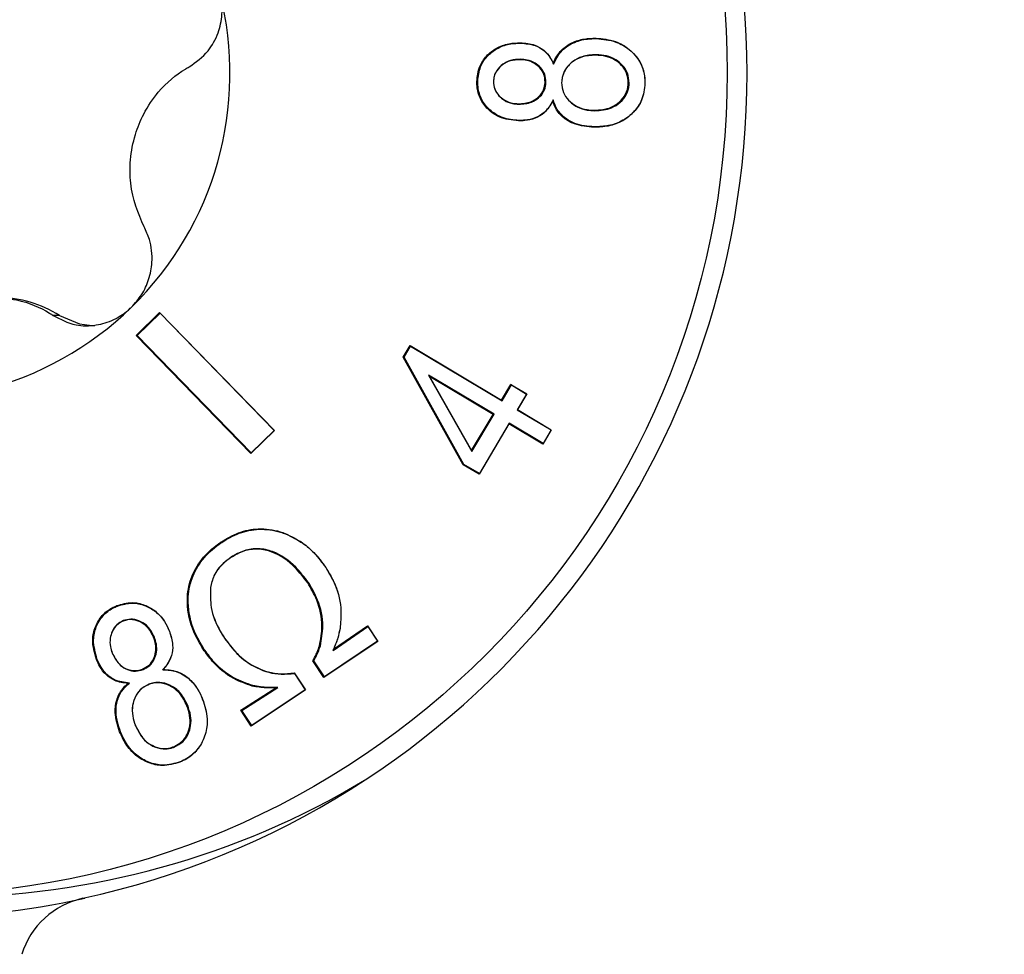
# Model space of a CAD drawing. Header units: millimetres. Extents: x 0 to 1262, y 0 to 420.
# Tile 56 of 99: x 839.54 to 843.53, y 162.23 to 166.02. Entities that reach past the tile are written whole.
import ezdxf

# ---------------------------------------------------------------- set-up
doc = ezdxf.new("R2010")
doc.units = ezdxf.units.MM
doc.header["$PDSIZE"] = -1
doc.layers.add('SLD-0', color=7, linetype='Continuous')
doc.styles.add('SLDTEXTSTYLE0', font='TXT', dxfattribs={"width": 0.75})
doc.dimstyles.new('SLDDIMSTYLE2', dxfattribs={"dimtxt": 3.5, "dimasz": 3.2, "dimexe": 0, "dimexo": 0.0625, "dimgap": 0.875, "dimtad": 1, "dimdec": 1, "dimlfac": 3, "dimrnd": 1e-09, "dimzin": 12, "dimdsep": 46, "dimtxsty": 'SLDTEXTSTYLE0', "dimsah": 1, "dimcen": 0.09, "dimadec": 0, "dimazin": 3, "dimtfac": 1, "dimtdec": 1, "dimtofl": 0, "dimtmove": 0, "dimatfit": 3, "dimfxl": 1, "dimfrac": 2, "dimtolj": 1, "dimtzin": 12, "dimarcsym": 0})

# ---------------------------------------------------------------- blocks, each defined once
blk = doc.blocks.new('*D99')
at = {"layer": 'Defpoints', "color": 0, "transparency": 16777216}
for p in [(813.516, 164.6338), (873.616, 149.1338), (813.516, 117.8004)]:
    blk.add_point(p, dxfattribs=at)
at = {"layer": 'SLD-0', "color": 0, "lineweight": -2, "transparency": 16777216}
for p, q in [((813.516, 164.5713), (813.516, 117.8004)), ((873.616, 149.0713), (873.616, 117.8004)), ((870.416, 117.8004), (816.716, 117.8004))]:
    blk.add_line(p, q, dxfattribs=at)
at = {"layer": 'SLD-0', "color": 0, "transparency": 16777216}
for points in [[(816.716, 118.3338), (816.716, 117.2671), (813.516, 117.8004)], [(870.416, 118.3338), (870.416, 117.2671), (873.616, 117.8004)]]:
    blk.add_solid(points, dxfattribs=at)
at = {"layer": 'SLD-0', "color": 0, "transparency": 16777216, "insert": (843.566, 122.1754), "char_height": 3.5, "attachment_point": 2, "style": 'SLDTEXTSTYLE0'}
blk.add_mtext('\\A1;180.3 [7.10]', dxfattribs=at)

msp = doc.modelspace()

# ---------------------------------------------------------------- linework, layer by layer
at = {"color": 7, "linetype": 'Continuous', "lineweight": 25}
for p, q in [((841.878605, 165.94041), (841.876887, 165.942158)), ((841.573424, 165.922015), (841.571707, 165.923762)), ((841.57207, 165.856897), (841.570283, 165.85515)), ((841.878379, 165.875165), (841.87661, 165.873418)), ((841.706054, 165.837295), (841.704214, 165.84146)), ((841.399088, 165.767326), (841.395598, 165.767339)), ((841.462767, 165.766846), (841.46277, 165.766828)), ((841.675379, 165.764966), (841.671888, 165.764992)), ((841.738771, 165.762331), (841.738772, 165.762314)), ((842.012127, 165.760533), (842.008638, 165.760567)), ((842.075909, 165.759673), (842.075909, 165.759662)), ((841.704319, 165.692245), (841.702213, 165.687701)), ((841.565194, 165.675117), (841.563489, 165.676864)), ((841.872585, 165.64857), (841.870862, 165.650317)), ((841.566519, 165.609287), (841.564755, 165.60754)), ((841.871756, 165.583453), (841.869996, 165.581706)), ((839.706263, 164.820003), (839.680502, 164.820003)), ((840.111225, 164.832056), (840.015838, 164.739029)), ((840.112937, 164.829586), (840.020049, 164.738996)), ((840.575725, 164.354467), (840.111225, 164.832056)), ((840.112937, 164.829586), (840.111225, 164.832056)), ((840.575003, 164.3545), (840.112937, 164.829586)), ((840.015838, 164.739029), (840.480338, 164.261439)), ((840.020049, 164.738996), (840.015838, 164.739029)), ((840.020049, 164.738996), (840.482115, 164.26391)), ((841.097122, 164.651401), (841.124968, 164.698257)), ((841.10088, 164.651374), (841.127319, 164.695862)), ((841.124968, 164.698257), (841.495362, 164.477534)), ((841.127319, 164.695862), (841.124968, 164.698257)), ((841.127319, 164.695862), (841.497714, 164.475139)), ((841.34011, 164.216291), (841.097122, 164.651401)), ((841.10088, 164.651374), (841.097122, 164.651401)), ((841.343149, 164.217552), (841.10088, 164.651374)), ((841.200438, 164.578212), (841.203466, 164.573335)), ((841.465204, 164.420435), (841.200438, 164.578212)), ((841.200438, 164.578212), (841.375528, 164.269536)), ((841.203466, 164.573335), (841.373818, 164.273011)), ((841.461068, 164.419827), (841.203466, 164.573335)), ((841.495362, 164.477534), (841.533174, 164.54116)), ((841.497714, 164.475139), (841.535525, 164.538765)), ((841.533174, 164.54116), (841.597533, 164.502807)), ((841.535525, 164.538765), (841.533174, 164.54116)), ((841.535525, 164.538765), (841.596886, 164.502199)), ((841.596886, 164.502199), (841.559075, 164.438574)), ((841.597533, 164.502807), (841.559722, 164.439181)), ((841.596886, 164.502199), (841.597533, 164.502807)), ((841.497714, 164.475139), (841.495362, 164.477534)), ((841.373818, 164.273011), (841.461068, 164.419827)), ((841.375528, 164.269536), (841.465204, 164.420435)), ((841.465204, 164.420435), (841.461068, 164.419827)), ((841.559075, 164.438574), (841.559722, 164.439181)), ((841.559075, 164.438574), (841.696003, 164.356976)), ((841.559722, 164.439181), (841.696649, 164.357584)), ((841.525427, 164.381474), (841.40447, 164.177938)), ((841.526565, 164.383869), (841.405607, 164.180333)), ((841.526565, 164.383869), (841.525427, 164.381474)), ((841.662355, 164.299877), (841.525427, 164.381474)), ((841.663493, 164.302272), (841.526565, 164.383869)), ((840.480338, 164.261439), (840.575725, 164.354467)), ((840.482115, 164.26391), (840.575003, 164.3545)), ((840.575003, 164.3545), (840.575725, 164.354467)), ((841.696649, 164.357584), (841.662355, 164.299877)), ((841.696003, 164.356976), (841.663493, 164.302272)), ((841.696003, 164.356976), (841.696649, 164.357584)), ((841.663493, 164.302272), (841.662355, 164.299877)), ((840.482115, 164.26391), (840.480338, 164.261439)), ((841.375528, 164.269536), (841.373818, 164.273011)), ((841.343149, 164.217552), (841.34011, 164.216291)), ((841.40447, 164.177938), (841.34011, 164.216291)), ((841.405607, 164.180333), (841.343149, 164.217552)), ((841.405607, 164.180333), (841.40447, 164.177938)), ((840.621317, 163.936156), (840.620204, 163.937784)), ((840.362527, 163.901828), (840.359808, 163.903277)), ((840.400391, 163.841713), (840.399616, 163.84026)), ((840.784031, 163.799737), (840.783742, 163.800702)), ((840.713993, 163.739727), (840.710799, 163.738754)), ((840.317661, 163.719577), (840.317647, 163.719351)), ((839.940679, 163.644336), (839.938281, 163.645956)), ((839.964833, 163.585104), (839.963737, 163.583478)), ((840.150999, 163.542334), (840.150877, 163.542978)), ((840.813532, 163.464595), (840.95383, 163.561742)), ((840.815606, 163.469363), (840.952552, 163.564189)), ((840.841603, 163.553563), (840.841581, 163.553289)), ((840.952552, 163.564189), (840.994622, 163.50105)), ((840.95383, 163.561742), (840.952552, 163.564189)), ((840.95383, 163.561742), (840.993948, 163.501533)), ((840.090211, 163.518555), (840.086845, 163.517908)), ((840.374084, 163.513944), (840.373791, 163.514914)), ((840.994622, 163.50105), (840.776176, 163.35494)), ((840.993948, 163.501533), (840.778401, 163.357363)), ((840.993948, 163.501533), (840.994622, 163.50105)), ((839.919364, 163.454848), (839.919244, 163.455486)), ((840.290973, 163.4703), (840.287782, 163.469323)), ((840.761933, 163.482983), (840.75851, 163.483462)), ((840.813532, 163.464595), (840.815606, 163.469363)), ((839.859175, 163.428151), (839.855812, 163.427499)), ((840.776176, 163.35494), (840.73124, 163.422237)), ((840.778401, 163.357363), (840.735028, 163.42232)), ((840.044968, 163.38737), (840.042585, 163.388999)), ((840.12373, 163.386693), (840.125812, 163.388381)), ((840.656021, 163.373667), (840.701682, 163.305159)), ((840.65693, 163.371774), (840.701008, 163.305642)), ((840.778401, 163.357363), (840.776176, 163.35494)), ((839.988976, 163.332414), (839.982865, 163.33097)), ((840.067041, 163.32761), (840.065945, 163.325988)), ((840.439854, 163.222415), (840.582025, 163.313126)), ((840.44404, 163.221901), (840.589932, 163.314987)), ((840.701682, 163.305159), (840.482549, 163.158457)), ((840.701008, 163.305642), (840.484775, 163.16088)), ((840.488616, 163.322352), (840.486453, 163.320655)), ((840.589932, 163.314987), (840.582025, 163.313126)), ((840.701008, 163.305642), (840.701682, 163.305159)), ((840.285451, 163.26652), (840.285327, 163.267165)), ((840.225092, 163.241591), (840.221725, 163.240948)), ((840.482549, 163.158457), (840.439854, 163.222415)), ((840.44404, 163.221901), (840.439854, 163.222415)), ((840.484775, 163.16088), (840.44404, 163.221901)), ((839.952924, 163.135299), (839.949563, 163.134641)), ((840.013548, 163.15973), (840.013429, 163.160366)), ((840.484775, 163.16088), (840.482549, 163.158457)), ((840.170685, 163.073471), (840.168293, 163.075093)), ((840.194485, 163.014007), (840.193388, 163.012384))]:
    msp.add_line(p, q, dxfattribs=at)
at = {"color": 7, "linetype": 'Continuous', "lineweight": 25, "flags": 128}
for points in [[(839.706263, 164.820003), (839.787299, 164.785727), (839.848057, 164.77863)], [(840.735028, 163.42232), (840.733134, 163.422278), (840.73124, 163.422237)], [(840.65693, 163.371774), (840.656476, 163.37272), (840.656021, 163.373667)]]:
    msp.add_lwpolyline(points, dxfattribs=at)
at = {"color": 7, "linetype": 'Continuous', "lineweight": 25}
msp.add_circle((839.078414, 165.803552), 3.3305, dxfattribs=at)
for centre, radius, start, end in [((839.071682, 165.80042), 3.417473, 282.310889, 77.689111), ((839.073505, 165.800404), 1.322842, 314.296513, 14.231065), ((839.458587, 164.431681), 0.460584, 57.469845, 89.997593), ((839.076466, 165.797393), 1.31862, 254.228257, 314.295773), ((839.233287, 165.792623), 3.325536, 270.003269, 300.905844), ((839.085191, 165.791186), 3.407432, 257.734642, 282.265358), ((839.871204, 162.136106), 0.333051, 102.284491, 162.731355)]:
    msp.add_arc(centre, radius, start, end, dxfattribs=at)
for points, knots in [([(840.230953, 165.826119), (840.25802, 165.845014), (840.305028, 165.877828), (840.349336, 165.957086), (840.367338, 166.037302), (840.363291, 166.094871), (840.356279, 166.123454), (840.355752, 166.125602)], [0, 0, 0, 0, 0.33286784, 0.57810153, 0.78026389, 0.98348543, 1, 1, 1, 1]), ([(841.704214, 165.84146), (841.714134, 165.859987), (841.732345, 165.893998), (841.779482, 165.925779), (841.828059, 165.9408), (841.861104, 165.941719), (841.876887, 165.942158)], [0, 0, 0, 0, 0.29166217, 0.53542974, 0.77811603, 1, 1, 1, 1]), ([(841.706054, 165.837295), (841.714884, 165.854882), (841.732637, 165.890242), (841.783323, 165.926079), (841.834505, 165.939546), (841.866952, 165.940182), (841.878605, 165.94041)], [0, 0, 0, 0, 0.27167294, 0.54621788, 0.83702569, 1, 1, 1, 1]), ([(841.876887, 165.942158), (841.904018, 165.939788), (841.952819, 165.935526), (842.014681, 165.899115), (842.057116, 165.850572), (842.074657, 165.800048), (842.075599, 165.769677), (842.075909, 165.759662)], [0, 0, 0, 0, 0.26846882, 0.48288876, 0.69755663, 0.90026422, 1, 1, 1, 1]), ([(841.878605, 165.94041), (841.905747, 165.938028), (841.954358, 165.933761), (842.015747, 165.897363), (842.057627, 165.84917), (842.074709, 165.799265), (842.075614, 165.769401), (842.075909, 165.759673)], [0, 0, 0, 0, 0.2709669, 0.48528634, 0.69985756, 0.90222752, 1, 1, 1, 1]), ([(841.395598, 165.767339), (841.397827, 165.787952), (841.401885, 165.825477), (841.433038, 165.871449), (841.473797, 165.903914), (841.522208, 165.921826), (841.556044, 165.92315), (841.571707, 165.923762)], [0, 0, 0, 0, 0.23293642, 0.42404401, 0.61458428, 0.82159462, 1, 1, 1, 1]), ([(841.399088, 165.767326), (841.401296, 165.787689), (841.405553, 165.826951), (841.438909, 165.873695), (841.482179, 165.905443), (841.528635, 165.920581), (841.560057, 165.921587), (841.573424, 165.922015)], [0, 0, 0, 0, 0.23261185, 0.44850509, 0.63779262, 0.84592479, 1, 1, 1, 1]), ([(841.571707, 165.923762), (841.591628, 165.922056), (841.625564, 165.919149), (841.667992, 165.894987), (841.691276, 165.867449), (841.700851, 165.848215), (841.704214, 165.84146)], [0, 0, 0, 0, 0.3585355, 0.61078578, 0.86330322, 1, 1, 1, 1]), ([(841.573424, 165.922015), (841.593182, 165.920325), (841.626756, 165.917454), (841.668694, 165.89356), (841.692406, 165.865355), (841.702236, 165.845144), (841.706054, 165.837295)], [0, 0, 0, 0, 0.35163212, 0.59753633, 0.84369483, 1, 1, 1, 1]), ([(841.57207, 165.856897), (841.558531, 165.856145), (841.533324, 165.854745), (841.499661, 165.837995), (841.477083, 165.814803), (841.464614, 165.789715), (841.463338, 165.773918), (841.462767, 165.766846)], [0, 0, 0, 0, 0.25677196, 0.47804175, 0.69958588, 0.86549586, 1, 1, 1, 1]), ([(841.570283, 165.85515), (841.556735, 165.854386), (841.53172, 165.852977), (841.49852, 165.836223), (841.476482, 165.813361), (841.464505, 165.788857), (841.463302, 165.773581), (841.46277, 165.766828)], [0, 0, 0, 0, 0.26143922, 0.48272105, 0.70424304, 0.86925258, 1, 1, 1, 1]), ([(841.671888, 165.764992), (841.670988, 165.775417), (841.669179, 165.796371), (841.651817, 165.822443), (841.627802, 165.842245), (841.599571, 165.853335), (841.579418, 165.854584), (841.570283, 165.85515)], [0, 0, 0, 0, 0.20484494, 0.41176851, 0.59984407, 0.81864018, 1, 1, 1, 1]), ([(841.675379, 165.764966), (841.674463, 165.775588), (841.672619, 165.796941), (841.654961, 165.823544), (841.630509, 165.843739), (841.601802, 165.855043), (841.581332, 165.856319), (841.57207, 165.856897)], [0, 0, 0, 0, 0.20507292, 0.4122212, 0.60073091, 0.81936219, 1, 1, 1, 1]), ([(841.878379, 165.875165), (841.858944, 165.874062), (841.824753, 165.872121), (841.780953, 165.848532), (841.753234, 165.81845), (841.740428, 165.787524), (841.739241, 165.769478), (841.738771, 165.762331)], [0, 0, 0, 0, 0.28931711, 0.5090068, 0.72922848, 0.89274697, 1, 1, 1, 1]), ([(841.87661, 165.873418), (841.857362, 165.87233), (841.823559, 165.87042), (841.780293, 165.84712), (841.752979, 165.817482), (841.740392, 165.787048), (841.739232, 165.769327), (841.738772, 165.762314)], [0, 0, 0, 0, 0.29052144, 0.51019043, 0.73039721, 0.89330889, 1, 1, 1, 1]), ([(842.008638, 165.760567), (842.007368, 165.77426), (842.004947, 165.800367), (841.983207, 165.832482), (841.954202, 165.856182), (841.917511, 165.870867), (841.890443, 165.872555), (841.87661, 165.873418)], [0, 0, 0, 0, 0.20982081, 0.40004391, 0.58111312, 0.78592463, 1, 1, 1, 1]), ([(842.012127, 165.760533), (842.010887, 165.774212), (842.0085, 165.800532), (841.986765, 165.833137), (841.957431, 165.857371), (841.920154, 165.872524), (841.892553, 165.874269), (841.878379, 165.875165)], [0, 0, 0, 0, 0.20675597, 0.39781483, 0.57890217, 0.78375711, 1, 1, 1, 1]), ([(840.048618, 165.179013), (840.025271, 165.23379), (839.991655, 165.312662), (839.99023, 165.44963), (840.008941, 165.548905), (840.048815, 165.645781), (840.116133, 165.743853), (840.182014, 165.798318), (840.225853, 165.823222), (840.230953, 165.826119)], [0, 0, 0, 0, 0.27154735, 0.39099153, 0.51145082, 0.6166242, 0.75519263, 0.97151799, 1, 1, 1, 1]), ([(841.564755, 165.60754), (841.537319, 165.610414), (841.491785, 165.615184), (841.439224, 165.652637), (841.406982, 165.695821), (841.396265, 165.737157), (841.395741, 165.760871), (841.395598, 165.767339)], [0, 0, 0, 0, 0.31299654, 0.51946072, 0.7258489, 0.92522709, 1, 1, 1, 1]), ([(841.566519, 165.609287), (841.543459, 165.611346), (841.502641, 165.614991), (841.451391, 165.645472), (841.416171, 165.686027), (841.40025, 165.729789), (841.399395, 165.757409), (841.399088, 165.767326)], [0, 0, 0, 0, 0.26705416, 0.47269905, 0.67824743, 0.88447117, 1, 1, 1, 1]), ([(841.462767, 165.766846), (841.463734, 165.756336), (841.465677, 165.73521), (841.483437, 165.708957), (841.507898, 165.68859), (841.536231, 165.676845), (841.556468, 165.675638), (841.565194, 165.675117)], [0, 0, 0, 0, 0.20478665, 0.4116345, 0.60195158, 0.8283539, 1, 1, 1, 1]), ([(841.46277, 165.766828), (841.463719, 165.756515), (841.465626, 165.735785), (841.483092, 165.71006), (841.507116, 165.690079), (841.534975, 165.678553), (841.554893, 165.677373), (841.563489, 165.676864)], [0, 0, 0, 0, 0.2045609, 0.41118461, 0.60113944, 0.82787116, 1, 1, 1, 1]), ([(841.563489, 165.676864), (841.580901, 165.677962), (841.609222, 165.679747), (841.64301, 165.700342), (841.664082, 165.724862), (841.670783, 165.748644), (841.671675, 165.761848), (841.671888, 165.764992)], [0, 0, 0, 0, 0.33051938, 0.53758899, 0.74490058, 0.93925896, 1, 1, 1, 1]), ([(841.565194, 165.675117), (841.582903, 165.676248), (841.611721, 165.678087), (841.64607, 165.699125), (841.667456, 165.724138), (841.674257, 165.74834), (841.675164, 165.76177), (841.675379, 165.764966)], [0, 0, 0, 0, 0.33032394, 0.53754194, 0.74501549, 0.9393322, 1, 1, 1, 1]), ([(841.738771, 165.762331), (841.740056, 165.748654), (841.742532, 165.722287), (841.766563, 165.687993), (841.800106, 165.662803), (841.837927, 165.650484), (841.86249, 165.649127), (841.872585, 165.64857)], [0, 0, 0, 0, 0.20771257, 0.40042931, 0.62197661, 0.84463481, 1, 1, 1, 1]), ([(841.738772, 165.762314), (841.740086, 165.748623), (841.742595, 165.722483), (841.766633, 165.688703), (841.799836, 165.664021), (841.837075, 165.65216), (841.861117, 165.650848), (841.870862, 165.650317)], [0, 0, 0, 0, 0.21078998, 0.40245258, 0.62466167, 0.84786678, 1, 1, 1, 1]), ([(842.075909, 165.759662), (842.073306, 165.736205), (842.068567, 165.693515), (842.032661, 165.641553), (841.986034, 165.604766), (841.929424, 165.583919), (841.88928, 165.582424), (841.869996, 165.581706)], [0, 0, 0, 0, 0.22927955, 0.41726553, 0.6045402, 0.81003368, 1, 1, 1, 1]), ([(841.870862, 165.650317), (841.894198, 165.651975), (841.931339, 165.654614), (841.974191, 165.682832), (841.999982, 165.714289), (842.00771, 165.742942), (842.008508, 165.758101), (842.008638, 165.760567)], [0, 0, 0, 0, 0.35138487, 0.55925336, 0.76738314, 0.9621545, 1, 1, 1, 1]), ([(842.075909, 165.759673), (842.07334, 165.736477), (842.068664, 165.694247), (842.033163, 165.642822), (841.987016, 165.606376), (841.930856, 165.585654), (841.890971, 165.584169), (841.871756, 165.583453)], [0, 0, 0, 0, 0.22878447, 0.41651543, 0.60353438, 0.80900867, 1, 1, 1, 1]), ([(841.872585, 165.64857), (841.896169, 165.650256), (841.933757, 165.652943), (841.977158, 165.681534), (842.003298, 165.713465), (842.011179, 165.742565), (842.011993, 165.757987), (842.012127, 165.760533)], [0, 0, 0, 0, 0.35029666, 0.55830511, 0.7665845, 0.96147263, 1, 1, 1, 1]), ([(841.702213, 165.687701), (841.692183, 165.67071), (841.674725, 165.641137), (841.631894, 165.616304), (841.595535, 165.608243), (841.573004, 165.607728), (841.564755, 165.60754)], [0, 0, 0, 0, 0.34441792, 0.59945805, 0.85334419, 1, 1, 1, 1]), ([(841.704319, 165.692245), (841.695739, 165.676536), (841.68037, 165.648401), (841.641855, 165.621767), (841.60356, 165.610369), (841.578068, 165.609624), (841.566519, 165.609287)], [0, 0, 0, 0, 0.30925153, 0.55391687, 0.79789958, 1, 1, 1, 1]), ([(841.869996, 165.581706), (841.842728, 165.583898), (841.798731, 165.587435), (841.745522, 165.617971), (841.715603, 165.651798), (841.705992, 165.677569), (841.702213, 165.687701)], [0, 0, 0, 0, 0.38054288, 0.61399769, 0.84822582, 1, 1, 1, 1]), ([(841.871756, 165.583453), (841.844474, 165.585655), (841.800724, 165.589185), (841.748072, 165.619624), (841.717817, 165.654064), (841.708328, 165.680905), (841.704319, 165.692245)], [0, 0, 0, 0, 0.37704352, 0.60463166, 0.83296374, 1, 1, 1, 1]), ([(839.99734, 164.853599), (840.011895, 164.869958), (840.042129, 164.903941), (840.070542, 164.96784), (840.084921, 165.045917), (840.076222, 165.119987), (840.056431, 165.162306), (840.048618, 165.179013)], [0, 0, 0, 0, 0.16198793, 0.3365091, 0.52908505, 0.81409024, 1, 1, 1, 1]), ([(839.029692, 164.654573), (839.066733, 164.704537), (839.120069, 164.776482), (839.239399, 164.848975), (839.334989, 164.883043), (839.438198, 164.896019), (839.555115, 164.88398), (839.633344, 164.850923), (839.675581, 164.823229), (839.680502, 164.820003)], [0, 0, 0, 0, 0.27151296, 0.39096354, 0.51142943, 0.61660631, 0.7551666, 0.97147555, 1, 1, 1, 1]), ([(839.680502, 164.820003), (839.709603, 164.804656), (839.760152, 164.777999), (839.849419, 164.776727), (839.926973, 164.799785), (839.974526, 164.831695), (839.995741, 164.852064), (839.99734, 164.853599)], [0, 0, 0, 0, 0.33277177, 0.57802586, 0.78019977, 0.98343319, 1, 1, 1, 1]), ([(840.359808, 163.903277), (840.383026, 163.916967), (840.429604, 163.944432), (840.513122, 163.961423), (840.578057, 163.952623), (840.613148, 163.940269), (840.620204, 163.937784)], [0, 0, 0, 0, 0.29464569, 0.59110986, 0.91777111, 1, 1, 1, 1]), ([(840.362527, 163.901828), (840.38575, 163.915514), (840.432344, 163.942974), (840.51572, 163.959711), (840.580036, 163.950714), (840.614583, 163.938531), (840.621317, 163.936156)], [0, 0, 0, 0, 0.29648978, 0.59485472, 0.92102954, 1, 1, 1, 1]), ([(840.620204, 163.937784), (840.644536, 163.92616), (840.686847, 163.905946), (840.74153, 163.857689), (840.768551, 163.82121), (840.783742, 163.800702)], [0, 0, 0, 0, 0.37205759, 0.64698182, 1, 1, 1, 1]), ([(840.621317, 163.936156), (840.645648, 163.92452), (840.687913, 163.904308), (840.742243, 163.856193), (840.769035, 163.819997), (840.784031, 163.799737)], [0, 0, 0, 0, 0.37394096, 0.64957744, 1, 1, 1, 1]), ([(840.287782, 163.469323), (840.27412, 163.492426), (840.239828, 163.550413), (840.217779, 163.64729), (840.230682, 163.747048), (840.272331, 163.827468), (840.321349, 163.876042), (840.352976, 163.898439), (840.359808, 163.903277)], [0, 0, 0, 0, 0.16288443, 0.40883478, 0.58650517, 0.76416911, 0.94905789, 1, 1, 1, 1]), ([(840.290973, 163.4703), (840.277316, 163.493407), (840.24315, 163.551215), (840.221272, 163.647697), (840.234221, 163.746821), (840.275696, 163.826673), (840.324406, 163.874837), (840.355792, 163.897059), (840.362527, 163.901828)], [0, 0, 0, 0, 0.16379758, 0.4097719, 0.58723122, 0.76467798, 0.94950239, 1, 1, 1, 1]), ([(840.710799, 163.738754), (840.694345, 163.759869), (840.654937, 163.810439), (840.585096, 163.861616), (840.509922, 163.877603), (840.450803, 163.869726), (840.416832, 163.85017), (840.399616, 163.84026)], [0, 0, 0, 0, 0.21913902, 0.52483759, 0.68160574, 0.83864922, 1, 1, 1, 1]), ([(840.713993, 163.739727), (840.697546, 163.760847), (840.657934, 163.811714), (840.587621, 163.863256), (840.511691, 163.879382), (840.452017, 163.871424), (840.417739, 163.851697), (840.400391, 163.841713)], [0, 0, 0, 0, 0.21751424, 0.52390205, 0.68111835, 0.83861065, 1, 1, 1, 1]), ([(840.399616, 163.84026), (840.388859, 163.832348), (840.361571, 163.812277), (840.329349, 163.771394), (840.321224, 163.73526), (840.317647, 163.719351)], [0, 0, 0, 0, 0.26696823, 0.67725467, 1, 1, 1, 1]), ([(840.400391, 163.841713), (840.389633, 163.833804), (840.36213, 163.813587), (840.329542, 163.772331), (840.321295, 163.735713), (840.317661, 163.719577)], [0, 0, 0, 0, 0.26435533, 0.67582781, 1, 1, 1, 1]), ([(840.783742, 163.800702), (840.797484, 163.777661), (840.829805, 163.723472), (840.849152, 163.636421), (840.843722, 163.576798), (840.841581, 163.553289)], [0, 0, 0, 0, 0.30940798, 0.72769523, 1, 1, 1, 1]), ([(840.784031, 163.799737), (840.797772, 163.776693), (840.829998, 163.722646), (840.84914, 163.636002), (840.843728, 163.576814), (840.841603, 163.553563)], [0, 0, 0, 0, 0.31096612, 0.72931812, 1, 1, 1, 1]), ([(840.75851, 163.483462), (840.763319, 163.510101), (840.774489, 163.57197), (840.754868, 163.662005), (840.723963, 163.715829), (840.710799, 163.738754)], [0, 0, 0, 0, 0.30269134, 0.70300019, 1, 1, 1, 1]), ([(840.761933, 163.482983), (840.76676, 163.509613), (840.777998, 163.571615), (840.758457, 163.662198), (840.727323, 163.716484), (840.713993, 163.739727)], [0, 0, 0, 0, 0.30094297, 0.70067861, 1, 1, 1, 1]), ([(840.317661, 163.719577), (840.316872, 163.692432), (840.315081, 163.630822), (840.343959, 163.561853), (840.368106, 163.523451), (840.374084, 163.513944)], [0, 0, 0, 0, 0.37211184, 0.8445662, 1, 1, 1, 1]), ([(840.317647, 163.719351), (840.316875, 163.692198), (840.315127, 163.630688), (840.344045, 163.562195), (840.367976, 163.524157), (840.373791, 163.514914)], [0, 0, 0, 0, 0.37433143, 0.84796587, 1, 1, 1, 1]), ([(839.938281, 163.645956), (839.958596, 163.651923), (839.995525, 163.662769), (840.050776, 163.65057), (840.096795, 163.624621), (840.130941, 163.586507), (840.144724, 163.556413), (840.150877, 163.542978)], [0, 0, 0, 0, 0.23718773, 0.43118638, 0.62450927, 0.8323658, 1, 1, 1, 1]), ([(839.940679, 163.644336), (839.960743, 163.650236), (839.997228, 163.660966), (840.051828, 163.648928), (840.097336, 163.623306), (840.131194, 163.585568), (840.14487, 163.555714), (840.150999, 163.542334)], [0, 0, 0, 0, 0.23675038, 0.43051267, 0.62359184, 0.83130633, 1, 1, 1, 1]), ([(839.855812, 163.427499), (839.847933, 163.453964), (839.834867, 163.497851), (839.848808, 163.560867), (839.875972, 163.60705), (839.909929, 163.633309), (839.931851, 163.643088), (839.938281, 163.645956)], [0, 0, 0, 0, 0.31212839, 0.51760958, 0.7231668, 0.91880152, 1, 1, 1, 1]), ([(839.859175, 163.428151), (839.851309, 163.454643), (839.83833, 163.498353), (839.852473, 163.560868), (839.87947, 163.606336), (839.912971, 163.631992), (839.934459, 163.641565), (839.940679, 163.644336)], [0, 0, 0, 0, 0.31555635, 0.52063574, 0.72580556, 0.92062628, 1, 1, 1, 1]), ([(839.964833, 163.585104), (839.955425, 163.580105), (839.93652, 163.570061), (839.918923, 163.543285), (839.909713, 163.512602), (839.909903, 163.481989), (839.916526, 163.462988), (839.919364, 163.454848)], [0, 0, 0, 0, 0.20639317, 0.41471414, 0.60652321, 0.83142832, 1, 1, 1, 1]), ([(839.963737, 163.583478), (839.954502, 163.578569), (839.935946, 163.568706), (839.918726, 163.542401), (839.909711, 163.512267), (839.909924, 163.482184), (839.916448, 163.463494), (839.919244, 163.455486)], [0, 0, 0, 0, 0.20625281, 0.4144314, 0.60586398, 0.83113993, 1, 1, 1, 1]), ([(840.086845, 163.517908), (840.080939, 163.530116), (840.069907, 163.552921), (840.041157, 163.577337), (840.010956, 163.589182), (839.983851, 163.590033), (839.96971, 163.585425), (839.963737, 163.583478)], [0, 0, 0, 0, 0.26028946, 0.48623577, 0.71272252, 0.87863712, 1, 1, 1, 1]), ([(840.090211, 163.518555), (840.082641, 163.53351), (840.069735, 163.559004), (840.036565, 163.58268), (840.003588, 163.593103), (839.97881, 163.58979), (839.966829, 163.585773), (839.964833, 163.585104)], [0, 0, 0, 0, 0.31454649, 0.5362208, 0.75848762, 0.95977129, 1, 1, 1, 1]), ([(840.150999, 163.542334), (840.156969, 163.523787), (840.167272, 163.491778), (840.161569, 163.443616), (840.144612, 163.410248), (840.129522, 163.393227), (840.12373, 163.386693)], [0, 0, 0, 0, 0.34411752, 0.59388312, 0.84410343, 1, 1, 1, 1]), ([(840.150877, 163.542978), (840.156896, 163.524267), (840.167307, 163.491902), (840.161532, 163.443175), (840.145015, 163.410481), (840.130754, 163.394068), (840.125812, 163.388381)], [0, 0, 0, 0, 0.35106206, 0.60725791, 0.86391807, 1, 1, 1, 1]), ([(840.841603, 163.553563), (840.838852, 163.540455), (840.834275, 163.518638), (840.823555, 163.489326), (840.816876, 163.472845), (840.813532, 163.464595)], [0, 0, 0, 0, 0.42911011, 0.71420496, 1, 1, 1, 1]), ([(840.841581, 163.553289), (840.838543, 163.539017), (840.833965, 163.517513), (840.823866, 163.489928), (840.818361, 163.476222), (840.815606, 163.469363)], [0, 0, 0, 0, 0.49641157, 0.74799361, 1, 1, 1, 1]), ([(840.042585, 163.388999), (840.051733, 163.393698), (840.070113, 163.40314), (840.087408, 163.428841), (840.096833, 163.458219), (840.096514, 163.489068), (840.089948, 163.508653), (840.086845, 163.517908)], [0, 0, 0, 0, 0.20096905, 0.40377697, 0.5923122, 0.80733923, 1, 1, 1, 1]), ([(840.044968, 163.38737), (840.054299, 163.392164), (840.073044, 163.401796), (840.090717, 163.427992), (840.100325, 163.457933), (840.100011, 163.489298), (840.093351, 163.50918), (840.090211, 163.518555)], [0, 0, 0, 0, 0.20135596, 0.40455256, 0.59350972, 0.80833557, 1, 1, 1, 1]), ([(840.373791, 163.514914), (840.389775, 163.493303), (840.425549, 163.444935), (840.502856, 163.390067), (840.586741, 163.36633), (840.637892, 163.371747), (840.656021, 163.373667)], [0, 0, 0, 0, 0.24078161, 0.53889368, 0.8365716, 1, 1, 1, 1]), ([(840.374084, 163.513944), (840.390064, 163.492334), (840.425983, 163.443757), (840.503665, 163.388522), (840.587824, 163.364664), (840.639013, 163.36993), (840.65693, 163.371774)], [0, 0, 0, 0, 0.24015229, 0.53981524, 0.83892724, 1, 1, 1, 1]), ([(839.919244, 163.455486), (839.927087, 163.439593), (839.939784, 163.413864), (839.972174, 163.390588), (840.003182, 163.380734), (840.027528, 163.383907), (840.039907, 163.388093), (840.042585, 163.388999)], [0, 0, 0, 0, 0.33428461, 0.5411725, 0.74847736, 0.94559703, 1, 1, 1, 1]), ([(839.919364, 163.454848), (839.927364, 163.438674), (839.940316, 163.412491), (839.973357, 163.38888), (840.004943, 163.378942), (840.029688, 163.382202), (840.042264, 163.386456), (840.044968, 163.38737)], [0, 0, 0, 0, 0.33446775, 0.54145332, 0.74886362, 0.94598864, 1, 1, 1, 1]), ([(840.486453, 163.320655), (840.460961, 163.329414), (840.399873, 163.350405), (840.333324, 163.406525), (840.299554, 163.453091), (840.287782, 163.469323)], [0, 0, 0, 0, 0.31810947, 0.76230735, 1, 1, 1, 1]), ([(840.488616, 163.322352), (840.463124, 163.331125), (840.402201, 163.352092), (840.336088, 163.408047), (840.302587, 163.454275), (840.290973, 163.4703)], [0, 0, 0, 0, 0.31975864, 0.76418685, 1, 1, 1, 1]), ([(840.73124, 163.422237), (840.734464, 163.428081), (840.740912, 163.439771), (840.75062, 163.459982), (840.75563, 163.474891), (840.75851, 163.483462)], [0, 0, 0, 0, 0.29819256, 0.59653497, 1, 1, 1, 1]), ([(840.735028, 163.42232), (840.738244, 163.428168), (840.744677, 163.439868), (840.754202, 163.459921), (840.75913, 163.474621), (840.761933, 163.482983)], [0, 0, 0, 0, 0.30117531, 0.60250578, 1, 1, 1, 1]), ([(839.982865, 163.33097), (839.964542, 163.333447), (839.932097, 163.337834), (839.893121, 163.365191), (839.869779, 163.396059), (839.859949, 163.418187), (839.855812, 163.427499)], [0, 0, 0, 0, 0.32298297, 0.57190921, 0.81984871, 1, 1, 1, 1]), ([(839.988976, 163.332414), (839.968211, 163.334979), (839.932825, 163.33935), (839.892217, 163.370178), (839.871228, 163.400696), (839.862308, 163.421014), (839.859175, 163.428151)], [0, 0, 0, 0, 0.3592535, 0.61222908, 0.86378844, 1, 1, 1, 1]), ([(840.12373, 163.386693), (840.143101, 163.385457), (840.182059, 163.382971), (840.230719, 163.352423), (840.264996, 163.311814), (840.278708, 163.281451), (840.285451, 163.26652)], [0, 0, 0, 0, 0.2672766, 0.53753047, 0.77257426, 1, 1, 1, 1]), ([(840.125812, 163.388381), (840.147285, 163.38632), (840.186683, 163.382537), (840.234698, 163.349316), (840.266236, 163.309943), (840.279388, 163.280473), (840.285327, 163.267165)], [0, 0, 0, 0, 0.29852851, 0.54773626, 0.7957597, 1, 1, 1, 1]), ([(840.221725, 163.240948), (840.2134, 163.25829), (840.198773, 163.288756), (840.160876, 163.319733), (840.122881, 163.334089), (840.089668, 163.333895), (840.072527, 163.328182), (840.065945, 163.325988)], [0, 0, 0, 0, 0.28872199, 0.50724476, 0.72588642, 0.89474659, 1, 1, 1, 1]), ([(840.225092, 163.241591), (840.216677, 163.259107), (840.201868, 163.28993), (840.163485, 163.32129), (840.124917, 163.335847), (840.091176, 163.335651), (840.073737, 163.329841), (840.067041, 163.32761)], [0, 0, 0, 0, 0.28768596, 0.50625828, 0.72495094, 0.89439976, 1, 1, 1, 1]), ([(839.949563, 163.134641), (839.941161, 163.160688), (839.927592, 163.202753), (839.934892, 163.263822), (839.954677, 163.304696), (839.974897, 163.323542), (839.982865, 163.33097)], [0, 0, 0, 0, 0.37952164, 0.61289759, 0.8474344, 1, 1, 1, 1]), ([(839.952924, 163.135299), (839.944526, 163.161363), (839.931059, 163.203163), (839.938454, 163.263607), (839.958632, 163.305061), (839.979918, 163.324249), (839.988976, 163.332414)], [0, 0, 0, 0, 0.375955, 0.60294166, 0.8310388, 1, 1, 1, 1]), ([(840.065945, 163.325988), (840.053793, 163.319487), (840.031142, 163.307369), (840.010708, 163.275214), (839.999824, 163.239341), (840.000203, 163.199357), (840.009059, 163.17325), (840.013429, 163.160366)], [0, 0, 0, 0, 0.21078321, 0.39288946, 0.57330331, 0.78943738, 1, 1, 1, 1]), ([(840.067041, 163.32761), (840.054892, 163.321142), (840.03202, 163.308964), (840.011145, 163.276633), (839.999924, 163.240283), (840.000068, 163.199606), (840.009073, 163.172969), (840.013548, 163.15973)], [0, 0, 0, 0, 0.20771259, 0.39105376, 0.57096934, 0.78676528, 1, 1, 1, 1]), ([(840.582025, 163.313126), (840.568688, 163.312973), (840.54604, 163.312712), (840.514003, 163.314993), (840.495663, 163.318762), (840.486453, 163.320655)], [0, 0, 0, 0, 0.41624617, 0.70683913, 1, 1, 1, 1]), ([(840.589932, 163.314987), (840.576601, 163.314759), (840.553015, 163.314357), (840.519023, 163.316228), (840.498785, 163.320304), (840.488616, 163.322352)], [0, 0, 0, 0, 0.39273891, 0.69484925, 1, 1, 1, 1]), ([(840.285327, 163.267165), (840.293614, 163.241154), (840.308434, 163.194638), (840.298997, 163.123949), (840.27098, 163.065937), (840.231059, 163.029531), (840.202729, 163.016636), (840.193388, 163.012384)], [0, 0, 0, 0, 0.26805574, 0.47938112, 0.69071056, 0.89802101, 1, 1, 1, 1]), ([(840.285451, 163.26652), (840.293731, 163.240494), (840.30848, 163.194139), (840.298857, 163.123867), (840.270922, 163.066471), (840.231381, 163.030765), (840.20353, 163.018115), (840.194485, 163.014007)], [0, 0, 0, 0, 0.27055627, 0.48189145, 0.69322485, 0.90036914, 1, 1, 1, 1]), ([(840.168293, 163.075093), (840.180452, 163.081478), (840.20373, 163.0937), (840.224926, 163.126181), (840.235805, 163.162523), (840.235076, 163.202233), (840.226158, 163.228093), (840.221725, 163.240948)], [0, 0, 0, 0, 0.20907908, 0.40027976, 0.57901267, 0.79072362, 1, 1, 1, 1]), ([(840.170685, 163.073471), (840.182841, 163.079825), (840.206332, 163.092105), (840.227985, 163.124775), (840.239202, 163.161613), (840.238695, 163.202028), (840.229629, 163.228395), (840.225092, 163.241591)], [0, 0, 0, 0, 0.20606207, 0.39820704, 0.57695995, 0.7882737, 1, 1, 1, 1]), ([(840.193388, 163.012384), (840.169888, 163.005576), (840.127438, 162.993277), (840.064415, 163.00819), (840.01235, 163.038338), (839.97324, 163.083), (839.957045, 163.118321), (839.949563, 163.134641)], [0, 0, 0, 0, 0.23698939, 0.42808605, 0.61839226, 0.82368057, 1, 1, 1, 1]), ([(840.194485, 163.014007), (840.171234, 163.007263), (840.129231, 162.99508), (840.066865, 163.009831), (840.015314, 163.039635), (839.976483, 163.083927), (839.96039, 163.119019), (839.952924, 163.135299)], [0, 0, 0, 0, 0.23660067, 0.42742393, 0.61744517, 0.8225218, 1, 1, 1, 1]), ([(840.013429, 163.160366), (840.023714, 163.139855), (840.040322, 163.106734), (840.082494, 163.077251), (840.120088, 163.065741), (840.149767, 163.06851), (840.164133, 163.073615), (840.168293, 163.075093)], [0, 0, 0, 0, 0.34386523, 0.55524988, 0.76702108, 0.93252977, 1, 1, 1, 1]), ([(840.013548, 163.15973), (840.023974, 163.138965), (840.040817, 163.10542), (840.083584, 163.075591), (840.121758, 163.063955), (840.151881, 163.066793), (840.166481, 163.071978), (840.170685, 163.073471)], [0, 0, 0, 0, 0.34340473, 0.55475589, 0.76649707, 0.93275692, 1, 1, 1, 1])]:
    msp.add_open_spline(points, degree=3, knots=knots, dxfattribs=at)

# ---------------------------------------------------------------- dimensions: what is measured, and where the dimension line sits
at = {"layer": 'SLD-0', "color": 7}
dim = msp.add_linear_dim(base=(813.516036, 117.80042), p1=(873.616036, 149.133753), p2=(813.516036, 164.633753), dimstyle='SLDDIMSTYLE2', dxfattribs=at)
dim.commit()
dim.dimension.update_dxf_attribs({"geometry": '*D99', "text_midpoint": (843.566036, 117.80042), "dimtype": 160})

doc.saveas('drawing.dxf')
